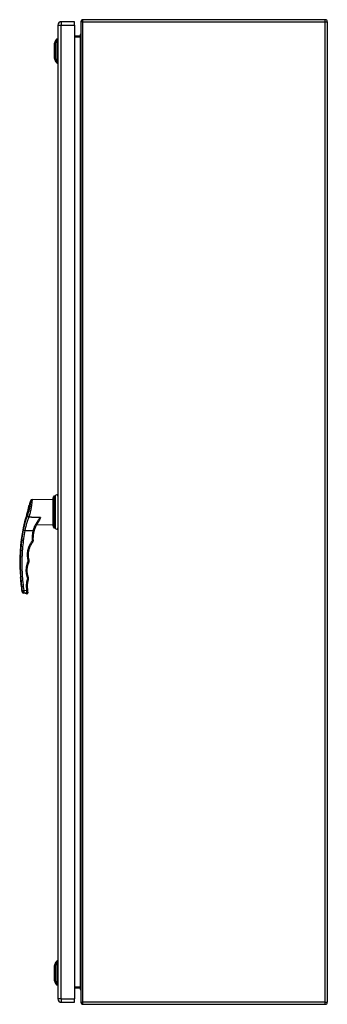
# Model space of a CAD drawing. Header units: inches. Extents: x 17 to 238, y 16 to 150.
# Tile 12 of 15: x 157 to 172, y 60 to 108. Entities that reach past the tile are written whole.
import ezdxf

# ---------------------------------------------------------------- set-up
doc = ezdxf.new("R2010")
doc.units = ezdxf.units.IN
doc.header["$MEASUREMENT"] = 0
doc.layers.add('Visible Edges(ANSI)', color=7, linetype='Continuous', lineweight=25)
doc.layers.add('Visible Tangent Edges(ANSI)', color=7, linetype='Continuous', lineweight=25)

msp = doc.modelspace()

# ---------------------------------------------------------------- linework, layer by layer
at = {"layer": 'Visible Edges(ANSI)'}
for p, q in [((160.12, 108.068), (159.481, 108.068)), ((160.12, 107.907), (160.12, 108.068)), ((160.439, 108.067), (160.439, 60.265)), ((172.34, 108.166), (160.538, 108.166)), ((172.439, 108.067), (172.439, 60.265)), ((159.32, 107.907), (159.32, 60.426)), ((160.12, 107.907), (160.12, 60.426)), ((159.15, 107.001), (159.217, 107.175)), ((159.304, 107.234), (159.304, 107.166)), ((159.304, 107.055), (159.304, 107.166)), ((159.304, 107.055), (159.304, 106.232)), ((160.408, 107.368), (160.12, 107.368)), ((159.144, 106.351), (159.144, 106.936)), ((159.217, 106.113), (159.15, 106.287)), ((159.304, 106.121), (159.304, 106.232)), ((159.304, 106.121), (159.304, 106.053)), ((158.072, 84.774), (159.068, 84.792)), ((159.068, 84.792), (159.068, 83.542)), ((159.154, 84.943), (159.17, 84.944)), ((158.283, 83.555), (159.068, 83.542)), ((158.315, 83.614), (158.315, 83.614)), ((159.154, 83.39), (159.17, 83.389)), ((157.459, 81.367), (157.475, 81.367)), ((157.497, 80.967), (157.481, 80.967)), ((157.791, 80.18), (157.639, 80.207)), ((159.144, 61.396), (159.144, 61.981)), ((159.15, 62.046), (159.217, 62.22)), ((159.304, 62.279), (159.304, 62.211)), ((159.304, 62.1), (159.304, 62.211)), ((159.304, 62.1), (159.304, 61.277)), ((159.217, 61.158), (159.15, 61.332)), ((159.304, 61.166), (159.304, 61.277)), ((159.304, 61.166), (159.304, 61.098)), ((160.12, 60.964), (160.408, 60.964)), ((159.481, 60.265), (160.12, 60.265)), ((160.12, 60.265), (160.12, 60.426)), ((160.538, 60.166), (172.34, 60.166))]:
    msp.add_line(p, q, dxfattribs=at)
at = {"layer": 'Visible Edges(ANSI)', "flags": 128}
for points in [[(160.439, 107.399), (160.439, 107.397), (160.439, 107.396), (160.439, 107.394), (160.439, 107.392), (160.438, 107.39), (160.438, 107.389), (160.437, 107.387), (160.436, 107.385), (160.435, 107.384), (160.434, 107.382), (160.433, 107.381), (160.432, 107.379), (160.431, 107.378), (160.429, 107.376), (160.428, 107.375), (160.426, 107.374), (160.424, 107.372), (160.422, 107.371), (160.42, 107.37), (160.418, 107.37), (160.416, 107.369), (160.413, 107.368), (160.411, 107.368), (160.408, 107.368)], [(159.149, 106.999), (159.149, 106.998), (159.149, 106.997), (159.149, 106.995), (159.149, 106.992), (159.149, 106.988), (159.149, 106.984), (159.149, 106.978), (159.149, 106.972), (159.149, 106.965), (159.149, 106.957), (159.149, 106.948), (159.149, 106.939), (159.149, 106.929), (159.149, 106.918), (159.149, 106.907), (159.149, 106.895), (159.149, 106.882), (159.149, 106.869), (159.149, 106.855), (159.149, 106.841), (159.149, 106.826), (159.149, 106.811), (159.149, 106.796), (159.149, 106.78), (159.149, 106.763), (159.149, 106.747), (159.149, 106.73), (159.149, 106.713), (159.149, 106.696), (159.149, 106.678), (159.149, 106.661), (159.149, 106.643), (159.149, 106.626), (159.149, 106.608), (159.149, 106.591), (159.149, 106.574), (159.149, 106.557), (159.149, 106.54), (159.149, 106.524), (159.149, 106.507), (159.149, 106.491), (159.149, 106.476), (159.149, 106.461), (159.149, 106.446), (159.149, 106.432), (159.149, 106.418), (159.149, 106.405), (159.149, 106.392), (159.149, 106.38), (159.149, 106.369), (159.149, 106.358), (159.149, 106.348), (159.149, 106.339), (159.149, 106.33), (159.149, 106.323), (159.149, 106.316), (159.149, 106.309), (159.149, 106.304), (159.149, 106.299), (159.149, 106.295), (159.149, 106.292), (159.149, 106.29), (159.149, 106.289), (159.149, 106.289)], [(157.819, 84.105), (157.826, 84.129), (157.833, 84.153), (157.841, 84.177), (157.847, 84.202), (157.854, 84.226), (157.86, 84.25), (157.866, 84.274), (157.871, 84.297), (157.877, 84.319), (157.881, 84.341), (157.886, 84.362), (157.89, 84.382), (157.894, 84.4), (157.897, 84.418), (157.9, 84.434), (157.902, 84.449), (157.905, 84.462), (157.907, 84.474), (157.908, 84.484), (157.91, 84.492), (157.911, 84.498), (157.911, 84.503), (157.912, 84.506), (157.912, 84.507)], [(157.798, 84.039), (157.791, 84.016), (157.784, 83.993), (157.777, 83.97), (157.77, 83.947), (157.763, 83.926), (157.756, 83.905), (157.749, 83.884), (157.743, 83.865), (157.737, 83.846), (157.731, 83.828), (157.725, 83.811), (157.72, 83.794), (157.715, 83.779), (157.71, 83.764), (157.705, 83.75), (157.701, 83.737), (157.697, 83.725), (157.693, 83.714), (157.69, 83.705), (157.687, 83.696), (157.685, 83.69), (157.684, 83.685), (157.683, 83.682), (157.682, 83.681)], [(157.798, 84.039), (157.799, 84.042), (157.8, 84.044), (157.801, 84.047), (157.802, 84.05), (157.803, 84.053), (157.804, 84.055), (157.804, 84.058), (157.805, 84.061), (157.806, 84.064), (157.807, 84.066), (157.808, 84.069), (157.809, 84.072), (157.81, 84.075), (157.81, 84.077), (157.811, 84.08), (157.812, 84.083), (157.813, 84.086), (157.814, 84.088), (157.815, 84.091), (157.816, 84.094), (157.816, 84.097), (157.817, 84.099), (157.818, 84.102), (157.819, 84.105)], [(158.164, 83.244), (158.17, 83.265), (158.176, 83.286), (158.182, 83.306), (158.188, 83.327), (158.195, 83.347), (158.202, 83.368), (158.209, 83.388), (158.217, 83.408), (158.225, 83.428), (158.233, 83.448), (158.241, 83.467), (158.25, 83.487), (158.259, 83.506), (158.268, 83.526), (158.277, 83.545), (158.287, 83.563), (158.297, 83.582), (158.307, 83.601), (158.317, 83.619), (158.328, 83.637), (158.339, 83.655), (158.35, 83.673), (158.361, 83.69), (158.372, 83.707)], [(158.119, 82.788), (158.118, 82.807), (158.118, 82.826), (158.117, 82.846), (158.117, 82.865), (158.117, 82.884), (158.117, 82.903), (158.118, 82.922), (158.119, 82.941), (158.12, 82.961), (158.121, 82.98), (158.123, 82.999), (158.124, 83.018), (158.126, 83.037), (158.129, 83.056), (158.131, 83.075), (158.134, 83.094), (158.137, 83.113), (158.14, 83.132), (158.144, 83.151), (158.147, 83.17), (158.151, 83.188), (158.155, 83.207), (158.16, 83.226), (158.164, 83.244)], [(157.914, 81.822), (157.905, 81.859), (157.897, 81.896), (157.891, 81.934), (157.886, 81.972), (157.883, 82.01), (157.881, 82.048), (157.88, 82.086), (157.881, 82.124), (157.884, 82.162), (157.888, 82.2), (157.893, 82.237), (157.9, 82.275), (157.908, 82.312), (157.918, 82.349), (157.929, 82.385), (157.941, 82.421), (157.955, 82.457), (157.97, 82.492), (157.987, 82.527), (158.005, 82.56), (158.024, 82.594), (158.044, 82.626), (158.066, 82.658), (158.088, 82.688)], [(158.088, 82.688), (158.091, 82.692), (158.094, 82.695), (158.096, 82.699), (158.098, 82.703), (158.101, 82.707), (158.103, 82.711), (158.105, 82.715), (158.107, 82.719), (158.108, 82.723), (158.11, 82.727), (158.111, 82.731), (158.113, 82.735), (158.114, 82.74), (158.115, 82.744), (158.116, 82.748), (158.117, 82.753), (158.118, 82.757), (158.118, 82.761), (158.119, 82.766), (158.119, 82.77), (158.119, 82.775), (158.12, 82.779), (158.12, 82.784), (158.119, 82.788)], [(157.881, 80.971), (157.87, 81.001), (157.861, 81.032), (157.852, 81.063), (157.845, 81.094), (157.838, 81.126), (157.832, 81.157), (157.828, 81.189), (157.824, 81.221), (157.822, 81.253), (157.82, 81.285), (157.819, 81.317), (157.82, 81.349), (157.822, 81.381), (157.824, 81.413), (157.828, 81.445), (157.832, 81.477), (157.838, 81.508), (157.845, 81.54), (157.852, 81.571), (157.861, 81.602), (157.871, 81.633), (157.881, 81.663), (157.893, 81.693), (157.906, 81.722)], [(157.906, 81.722), (157.907, 81.726), (157.909, 81.73), (157.91, 81.734), (157.912, 81.738), (157.913, 81.742), (157.914, 81.746), (157.915, 81.751), (157.916, 81.755), (157.917, 81.759), (157.917, 81.763), (157.918, 81.767), (157.918, 81.771), (157.918, 81.776), (157.919, 81.78), (157.919, 81.784), (157.918, 81.788), (157.918, 81.793), (157.918, 81.797), (157.918, 81.801), (157.917, 81.805), (157.916, 81.809), (157.915, 81.813), (157.915, 81.818), (157.914, 81.822)], [(157.838, 80.497), (157.837, 80.513), (157.836, 80.529), (157.836, 80.545), (157.835, 80.56), (157.835, 80.576), (157.836, 80.592), (157.836, 80.608), (157.837, 80.624), (157.838, 80.64), (157.839, 80.656), (157.841, 80.671), (157.842, 80.687), (157.844, 80.703), (157.847, 80.719), (157.849, 80.734), (157.852, 80.75), (157.855, 80.766), (157.858, 80.781), (157.862, 80.797), (157.866, 80.812), (157.87, 80.828), (157.874, 80.843), (157.878, 80.858), (157.883, 80.873)], [(157.883, 80.873), (157.884, 80.877), (157.885, 80.881), (157.886, 80.885), (157.887, 80.889), (157.888, 80.893), (157.889, 80.898), (157.889, 80.902), (157.89, 80.906), (157.89, 80.91), (157.89, 80.914), (157.89, 80.918), (157.89, 80.922), (157.89, 80.927), (157.89, 80.931), (157.889, 80.935), (157.889, 80.939), (157.888, 80.943), (157.888, 80.947), (157.887, 80.951), (157.886, 80.955), (157.885, 80.959), (157.884, 80.963), (157.882, 80.967), (157.881, 80.971)], [(157.852, 80.32), (157.852, 80.327), (157.851, 80.335), (157.85, 80.342), (157.85, 80.35), (157.849, 80.357), (157.848, 80.364), (157.848, 80.372), (157.847, 80.379), (157.846, 80.386), (157.846, 80.394), (157.845, 80.401), (157.845, 80.408), (157.844, 80.416), (157.843, 80.423), (157.843, 80.431), (157.842, 80.438), (157.842, 80.445), (157.841, 80.453), (157.841, 80.46), (157.84, 80.467), (157.839, 80.475), (157.839, 80.482), (157.838, 80.49), (157.838, 80.497)], [(157.856, 80.279), (157.856, 80.28), (157.856, 80.281), (157.856, 80.281), (157.856, 80.282), (157.856, 80.283), (157.856, 80.285), (157.856, 80.286), (157.855, 80.287), (157.855, 80.289), (157.855, 80.291), (157.855, 80.292), (157.855, 80.294), (157.855, 80.296), (157.854, 80.298), (157.854, 80.3), (157.854, 80.302), (157.854, 80.304), (157.854, 80.306), (157.853, 80.309), (157.853, 80.311), (157.853, 80.313), (157.853, 80.315), (157.853, 80.318), (157.852, 80.32)], [(157.86, 80.244), (157.86, 80.244), (157.86, 80.245), (157.86, 80.245), (157.86, 80.245), (157.859, 80.246), (157.859, 80.247), (157.859, 80.247), (157.859, 80.248), (157.859, 80.249), (157.859, 80.25), (157.859, 80.252), (157.859, 80.253), (157.859, 80.255), (157.858, 80.256), (157.858, 80.258), (157.858, 80.26), (157.858, 80.262), (157.858, 80.264), (157.857, 80.266), (157.857, 80.269), (157.857, 80.271), (157.857, 80.274), (157.856, 80.276), (157.856, 80.279)], [(159.149, 62.044), (159.149, 62.043), (159.149, 62.042), (159.149, 62.04), (159.149, 62.037), (159.149, 62.033), (159.149, 62.029), (159.149, 62.023), (159.149, 62.017), (159.149, 62.01), (159.149, 62.002), (159.149, 61.993), (159.149, 61.984), (159.149, 61.974), (159.149, 61.963), (159.149, 61.952), (159.149, 61.94), (159.149, 61.927), (159.149, 61.914), (159.149, 61.9), (159.149, 61.886), (159.149, 61.872), (159.149, 61.856), (159.149, 61.841), (159.149, 61.825), (159.149, 61.808), (159.149, 61.792), (159.149, 61.775), (159.149, 61.758), (159.149, 61.741), (159.149, 61.724), (159.149, 61.706), (159.149, 61.689), (159.149, 61.671), (159.149, 61.654), (159.149, 61.636), (159.149, 61.619), (159.149, 61.602), (159.149, 61.585), (159.149, 61.569), (159.149, 61.552), (159.149, 61.536), (159.149, 61.521), (159.149, 61.506), (159.149, 61.491), (159.149, 61.477), (159.149, 61.463), (159.149, 61.45), (159.149, 61.437), (159.149, 61.425), (159.149, 61.414), (159.149, 61.403), (159.149, 61.393), (159.149, 61.384), (159.149, 61.375), (159.149, 61.368), (159.149, 61.361), (159.149, 61.354), (159.149, 61.349), (159.149, 61.344), (159.149, 61.34), (159.149, 61.337), (159.149, 61.335), (159.149, 61.334), (159.149, 61.334)], [(160.408, 60.964), (160.411, 60.964), (160.413, 60.964), (160.416, 60.963), (160.418, 60.963), (160.42, 60.962), (160.422, 60.961), (160.424, 60.96), (160.426, 60.959), (160.428, 60.958), (160.429, 60.956), (160.431, 60.955), (160.432, 60.953), (160.433, 60.952), (160.434, 60.95), (160.435, 60.949), (160.436, 60.947), (160.437, 60.945), (160.438, 60.944), (160.438, 60.942), (160.439, 60.94), (160.439, 60.939), (160.439, 60.937), (160.439, 60.935), (160.439, 60.933)]]:
    msp.add_lwpolyline(points, dxfattribs=at)
at = {"layer": 'Visible Edges(ANSI)'}
for centre, radius, start, end in [((159.481, 107.907), 0.161, 90, 180), ((160.538, 108.067), 0.099, 90, 180), ((172.34, 108.067), 0.099, 0, 90), ((159.226, 107.171), 0.00984, 150.2709, 158.7495), ((159.32, 107.117), 0.118, 97.9413, 150.2709), ((159.296, 107.175), 0.0394, 53.1301, 78.463), ((160.552, 107.365), 0.157, 135.4938, 178.7636), ((159.156, 106.936), 0.0118, 126.6507, 180), ((159.154, 106.999), 0.00492, 158.7495, 179.7912), ((159.156, 106.351), 0.0118, 180, 233.3493), ((159.154, 106.289), 0.00492, 180.2088, 201.2505), ((159.226, 106.116), 0.00984, 201.2505, 209.7291), ((159.32, 106.17), 0.118, 209.7291, 262.0587), ((159.296, 106.112), 0.0394, 281.537, 306.8699), ((159.251, 84.932), 0.0689, 0, 158.6362), ((166.555, 81.659), 9.1, 160.4169, 161.7629), ((158.074, 84.676), 0.0984, 91, 160.4169), ((159.475, 84.747), 0.408, 157.294, 180), ((159.159, 84.879), 0.0641, 94.166, 157.294), ((159.168, 84.964), 0.0197, 274.166, 338.6362), ((166.555, 81.659), 9.1, 167.1601, 181.8396), ((159.475, 83.587), 0.408, 180, 202.706), ((159.159, 83.454), 0.0641, 202.706, 265.834), ((159.168, 83.369), 0.0197, 21.3638, 85.834), ((159.251, 83.402), 0.0689, 201.3638, 0), ((166.555, 81.659), 9.084, 181.8427, 184.3695), ((166.555, 81.659), 9.1, 184.362, 188.656), ((157.656, 80.304), 0.0984, 188.656, 260), ((157.801, 80.238), 0.0591, 260, 5.7812), ((159.156, 61.981), 0.0118, 126.6507, 180), ((159.154, 62.044), 0.00492, 158.7495, 179.7912), ((159.226, 62.216), 0.00984, 150.2709, 158.7495), ((159.32, 62.162), 0.118, 97.9413, 150.2709), ((159.296, 62.22), 0.0394, 53.1301, 78.463), ((159.156, 61.396), 0.0118, 180, 233.3493), ((159.154, 61.334), 0.00492, 180.2088, 201.2505), ((159.226, 61.161), 0.00984, 201.2505, 209.7291), ((159.32, 61.215), 0.118, 209.7291, 262.0587), ((159.296, 61.157), 0.0394, 281.537, 306.8699), ((160.552, 60.969), 0.157, 181.6004, 224.5062), ((159.481, 60.426), 0.161, 180, 270), ((160.538, 60.265), 0.099, 180, 270), ((172.34, 60.265), 0.099, 270, 0)]:
    msp.add_arc(centre, radius, start, end, dxfattribs=at)
at = {"layer": 'Visible Tangent Edges(ANSI)'}
for p, q in [((159.481, 108.068), (159.481, 107.907)), ((160.538, 108.067), (160.439, 108.067)), ((160.538, 108.067), (160.538, 108.166)), ((160.538, 60.265), (160.538, 108.067)), ((160.538, 108.067), (172.34, 108.067)), ((172.34, 108.067), (172.34, 108.166)), ((172.34, 108.067), (172.439, 108.067)), ((172.34, 60.265), (172.34, 108.067)), ((159.32, 107.907), (159.481, 107.907)), ((159.481, 60.426), (159.481, 107.907)), ((159.481, 107.907), (160.12, 107.907)), ((159.217, 107.175), (159.15, 107.001)), ((159.217, 107.109), (159.217, 107.109)), ((160.12, 107.337), (160.408, 107.337)), ((160.408, 107.368), (160.408, 107.337)), ((160.408, 107.337), (160.408, 60.995)), ((159.217, 107.036), (159.217, 107.036)), ((159.217, 106.252), (159.217, 106.251)), ((159.217, 106.178), (159.217, 106.178)), ((159.099, 83.429), (159.099, 84.904)), ((159.154, 83.39), (159.154, 84.943)), ((159.17, 83.389), (159.17, 84.944)), ((159.187, 84.957), (159.187, 83.376)), ((157.793, 80.315), (157.675, 80.335)), ((159.217, 62.154), (159.217, 62.154)), ((159.217, 62.081), (159.217, 62.081)), ((159.217, 61.158), (159.15, 61.332)), ((159.217, 61.297), (159.217, 61.296)), ((159.217, 61.223), (159.217, 61.223)), ((160.408, 60.995), (160.12, 60.995)), ((160.408, 60.964), (160.408, 60.995)), ((159.481, 60.426), (159.32, 60.426)), ((159.481, 60.426), (159.481, 60.265)), ((159.481, 60.426), (160.12, 60.426)), ((160.439, 60.265), (160.538, 60.265)), ((160.538, 60.166), (160.538, 60.265)), ((172.34, 60.265), (160.538, 60.265)), ((172.34, 60.166), (172.34, 60.265)), ((172.34, 60.265), (172.439, 60.265))]:
    msp.add_line(p, q, dxfattribs=at)
at = {"layer": 'Visible Tangent Edges(ANSI)', "flags": 128}
for points in [[(159.217, 107.175), (159.217, 107.174), (159.217, 107.174), (159.217, 107.174), (159.217, 107.173), (159.217, 107.172), (159.217, 107.17), (159.217, 107.169), (159.217, 107.167), (159.217, 107.165), (159.217, 107.163), (159.217, 107.161), (159.217, 107.158), (159.217, 107.155), (159.217, 107.152), (159.217, 107.149), (159.217, 107.145), (159.217, 107.142), (159.217, 107.138), (159.217, 107.133), (159.217, 107.129), (159.217, 107.124), (159.217, 107.12), (159.217, 107.115), (159.217, 107.109)], [(159.217, 107.109), (159.217, 107.108), (159.217, 107.106), (159.217, 107.104), (159.217, 107.102), (159.217, 107.1), (159.217, 107.098), (159.217, 107.095), (159.217, 107.093), (159.217, 107.09), (159.217, 107.087), (159.217, 107.084), (159.217, 107.081), (159.217, 107.078), (159.217, 107.075), (159.217, 107.071), (159.217, 107.068), (159.217, 107.064), (159.217, 107.06), (159.217, 107.056), (159.217, 107.052), (159.217, 107.048), (159.217, 107.044), (159.217, 107.04), (159.217, 107.036)], [(159.218, 107.111), (159.218, 107.116), (159.218, 107.121), (159.218, 107.126), (159.218, 107.131), (159.218, 107.135), (159.218, 107.139), (159.218, 107.143), (159.218, 107.147), (159.218, 107.15), (159.218, 107.154), (159.218, 107.157), (159.218, 107.16), (159.218, 107.162), (159.218, 107.165), (159.218, 107.167), (159.218, 107.169), (159.218, 107.17), (159.218, 107.172), (159.218, 107.173), (159.218, 107.174), (159.218, 107.175), (159.218, 107.175), (159.218, 107.176), (159.218, 107.176)], [(159.218, 107.037), (159.218, 107.041), (159.218, 107.045), (159.218, 107.049), (159.218, 107.054), (159.218, 107.058), (159.218, 107.061), (159.218, 107.065), (159.218, 107.069), (159.218, 107.073), (159.218, 107.076), (159.218, 107.08), (159.218, 107.083), (159.218, 107.086), (159.218, 107.089), (159.218, 107.092), (159.218, 107.095), (159.218, 107.097), (159.218, 107.1), (159.218, 107.102), (159.218, 107.104), (159.218, 107.106), (159.218, 107.108), (159.218, 107.11), (159.218, 107.111)], [(160.408, 107.337), (160.411, 107.337), (160.413, 107.338), (160.416, 107.339), (160.418, 107.34), (160.42, 107.342), (160.422, 107.344), (160.424, 107.346), (160.426, 107.348), (160.428, 107.351), (160.429, 107.353), (160.431, 107.356), (160.432, 107.359), (160.433, 107.362), (160.434, 107.365), (160.435, 107.368), (160.436, 107.372), (160.437, 107.375), (160.438, 107.378), (160.438, 107.382), (160.439, 107.385), (160.439, 107.389), (160.439, 107.392), (160.439, 107.396), (160.439, 107.399)], [(159.149, 106.918), (159.149, 106.925), (159.149, 106.931), (159.149, 106.937), (159.149, 106.943), (159.149, 106.948), (159.149, 106.954), (159.149, 106.959), (159.149, 106.963), (159.149, 106.968), (159.149, 106.972), (159.149, 106.976), (159.149, 106.979), (159.149, 106.983), (159.149, 106.986), (159.149, 106.989), (159.149, 106.991), (159.149, 106.993), (159.15, 106.995), (159.15, 106.997), (159.15, 106.998), (159.15, 106.999), (159.15, 107), (159.15, 107), (159.15, 107.001)], [(159.149, 106.871), (159.149, 106.873), (159.149, 106.876), (159.149, 106.878), (159.149, 106.88), (159.149, 106.882), (159.149, 106.884), (159.149, 106.886), (159.149, 106.888), (159.149, 106.89), (159.149, 106.892), (159.149, 106.894), (159.149, 106.896), (159.149, 106.898), (159.149, 106.9), (159.149, 106.902), (159.149, 106.904), (159.149, 106.905), (159.149, 106.907), (159.149, 106.909), (159.149, 106.911), (159.149, 106.913), (159.149, 106.915), (159.149, 106.917), (159.149, 106.918)], [(159.149, 106.416), (159.149, 106.432), (159.149, 106.449), (159.149, 106.467), (159.149, 106.485), (159.149, 106.504), (159.149, 106.523), (159.149, 106.542), (159.149, 106.562), (159.15, 106.582), (159.15, 106.602), (159.15, 106.623), (159.15, 106.644), (159.15, 106.664), (159.15, 106.685), (159.15, 106.705), (159.149, 106.725), (159.149, 106.745), (159.149, 106.765), (159.149, 106.784), (159.149, 106.803), (159.149, 106.821), (159.149, 106.838), (159.149, 106.855), (159.149, 106.871)], [(159.217, 107.036), (159.217, 107.004), (159.217, 106.972), (159.217, 106.94), (159.217, 106.908), (159.217, 106.876), (159.217, 106.843), (159.217, 106.81), (159.217, 106.777), (159.217, 106.744), (159.217, 106.711), (159.217, 106.678), (159.217, 106.644), (159.217, 106.611), (159.217, 106.578), (159.217, 106.545), (159.217, 106.512), (159.217, 106.478), (159.217, 106.445), (159.217, 106.412), (159.217, 106.38), (159.217, 106.347), (159.217, 106.315), (159.217, 106.283), (159.217, 106.252)], [(159.218, 106.251), (159.218, 106.282), (159.218, 106.314), (159.218, 106.347), (159.218, 106.379), (159.218, 106.412), (159.218, 106.445), (159.218, 106.478), (159.218, 106.511), (159.218, 106.544), (159.218, 106.578), (159.218, 106.611), (159.218, 106.644), (159.218, 106.678), (159.218, 106.711), (159.218, 106.744), (159.218, 106.777), (159.218, 106.81), (159.218, 106.843), (159.218, 106.876), (159.218, 106.909), (159.218, 106.941), (159.218, 106.973), (159.218, 107.005), (159.218, 107.037)], [(159.149, 106.369), (159.149, 106.371), (159.149, 106.373), (159.149, 106.374), (159.149, 106.376), (159.149, 106.378), (159.149, 106.38), (159.149, 106.382), (159.149, 106.384), (159.149, 106.386), (159.149, 106.388), (159.149, 106.39), (159.149, 106.392), (159.149, 106.393), (159.149, 106.395), (159.149, 106.397), (159.149, 106.399), (159.149, 106.402), (159.149, 106.404), (159.149, 106.406), (159.149, 106.408), (159.149, 106.41), (159.149, 106.412), (159.149, 106.414), (159.149, 106.416)], [(159.15, 106.287), (159.15, 106.287), (159.15, 106.287), (159.15, 106.288), (159.15, 106.289), (159.15, 106.291), (159.15, 106.292), (159.149, 106.294), (159.149, 106.296), (159.149, 106.299), (159.149, 106.302), (159.149, 106.305), (159.149, 106.308), (159.149, 106.312), (159.149, 106.316), (159.149, 106.32), (159.149, 106.324), (159.149, 106.329), (159.149, 106.334), (159.149, 106.339), (159.149, 106.345), (159.149, 106.35), (159.149, 106.356), (159.149, 106.363), (159.149, 106.369)], [(159.217, 106.251), (159.217, 106.247), (159.217, 106.243), (159.217, 106.239), (159.217, 106.235), (159.217, 106.231), (159.217, 106.227), (159.217, 106.223), (159.217, 106.22), (159.217, 106.216), (159.217, 106.213), (159.217, 106.21), (159.217, 106.206), (159.217, 106.203), (159.217, 106.2), (159.217, 106.197), (159.217, 106.195), (159.217, 106.192), (159.217, 106.19), (159.217, 106.187), (159.217, 106.185), (159.217, 106.183), (159.217, 106.181), (159.217, 106.18), (159.217, 106.178)], [(159.217, 106.178), (159.217, 106.173), (159.217, 106.168), (159.217, 106.163), (159.217, 106.158), (159.217, 106.154), (159.217, 106.15), (159.217, 106.146), (159.217, 106.142), (159.217, 106.139), (159.217, 106.135), (159.217, 106.132), (159.217, 106.129), (159.217, 106.127), (159.217, 106.124), (159.217, 106.122), (159.217, 106.12), (159.217, 106.118), (159.217, 106.117), (159.217, 106.116), (159.217, 106.115), (159.217, 106.114), (159.217, 106.113), (159.217, 106.113), (159.217, 106.113)], [(159.218, 106.176), (159.218, 106.178), (159.218, 106.179), (159.218, 106.181), (159.218, 106.183), (159.218, 106.185), (159.218, 106.188), (159.218, 106.19), (159.218, 106.193), (159.218, 106.196), (159.218, 106.198), (159.218, 106.201), (159.218, 106.205), (159.218, 106.208), (159.218, 106.211), (159.218, 106.215), (159.218, 106.218), (159.218, 106.222), (159.218, 106.226), (159.218, 106.23), (159.218, 106.234), (159.218, 106.238), (159.218, 106.242), (159.218, 106.246), (159.218, 106.251)], [(159.218, 106.112), (159.218, 106.112), (159.218, 106.112), (159.218, 106.113), (159.218, 106.113), (159.218, 106.114), (159.218, 106.116), (159.218, 106.117), (159.218, 106.119), (159.218, 106.121), (159.218, 106.123), (159.218, 106.125), (159.218, 106.128), (159.218, 106.131), (159.218, 106.134), (159.218, 106.137), (159.218, 106.14), (159.218, 106.144), (159.218, 106.148), (159.218, 106.152), (159.218, 106.157), (159.218, 106.161), (159.218, 106.166), (159.218, 106.171), (159.218, 106.176)], [(157.982, 84.708), (157.981, 84.706), (157.981, 84.701), (157.98, 84.692), (157.979, 84.679), (157.978, 84.662), (157.976, 84.642), (157.974, 84.619), (157.971, 84.592), (157.967, 84.563), (157.963, 84.531), (157.958, 84.497), (157.952, 84.461), (157.946, 84.423), (157.938, 84.384), (157.929, 84.343), (157.919, 84.302), (157.909, 84.26), (157.897, 84.217), (157.885, 84.175), (157.872, 84.134), (157.858, 84.092), (157.844, 84.052), (157.83, 84.013), (157.815, 83.975)], [(157.906, 83.908), (157.92, 83.953), (157.934, 83.999), (157.948, 84.047), (157.961, 84.096), (157.974, 84.145), (157.986, 84.195), (157.998, 84.245), (158.009, 84.295), (158.018, 84.343), (158.027, 84.391), (158.035, 84.438), (158.042, 84.483), (158.048, 84.525), (158.053, 84.565), (158.057, 84.603), (158.061, 84.637), (158.064, 84.668), (158.066, 84.696), (158.068, 84.72), (158.07, 84.739), (158.071, 84.754), (158.072, 84.765), (158.072, 84.771), (158.073, 84.773)], [(157.815, 83.975), (157.805, 83.948), (157.795, 83.922), (157.785, 83.895), (157.776, 83.868), (157.766, 83.84), (157.757, 83.813), (157.748, 83.785), (157.74, 83.757), (157.731, 83.728), (157.723, 83.7), (157.715, 83.671), (157.707, 83.642), (157.699, 83.613), (157.692, 83.584), (157.684, 83.555), (157.677, 83.525), (157.67, 83.495), (157.664, 83.466), (157.657, 83.436), (157.651, 83.406), (157.644, 83.376), (157.638, 83.345), (157.633, 83.315), (157.627, 83.285)], [(157.722, 83.268), (157.727, 83.296), (157.733, 83.324), (157.739, 83.352), (157.745, 83.38), (157.751, 83.408), (157.758, 83.435), (157.764, 83.463), (157.771, 83.491), (157.778, 83.518), (157.785, 83.545), (157.793, 83.572), (157.8, 83.599), (157.808, 83.626), (157.816, 83.653), (157.824, 83.679), (157.832, 83.706), (157.841, 83.732), (157.849, 83.758), (157.858, 83.783), (157.867, 83.809), (157.877, 83.834), (157.886, 83.859), (157.896, 83.884), (157.906, 83.908)], [(158.469, 83.901), (158.446, 83.902), (158.422, 83.902), (158.399, 83.902), (158.375, 83.902), (158.352, 83.903), (158.329, 83.903), (158.305, 83.903), (158.282, 83.904), (158.258, 83.904), (158.235, 83.904), (158.211, 83.904), (158.188, 83.905), (158.164, 83.905), (158.141, 83.905), (158.117, 83.906), (158.094, 83.906), (158.07, 83.906), (158.047, 83.906), (158.023, 83.907), (158, 83.907), (157.976, 83.907), (157.953, 83.907), (157.929, 83.908), (157.906, 83.908)], [(158.469, 83.901), (158.449, 83.879), (158.429, 83.857), (158.409, 83.834), (158.389, 83.811), (158.37, 83.787), (158.352, 83.763), (158.334, 83.738), (158.316, 83.713), (158.299, 83.687), (158.282, 83.661), (158.266, 83.635), (158.25, 83.608), (158.235, 83.581), (158.22, 83.553), (158.206, 83.525), (158.193, 83.497), (158.18, 83.468), (158.167, 83.439), (158.156, 83.41), (158.145, 83.38), (158.134, 83.35), (158.124, 83.32), (158.115, 83.29), (158.107, 83.259)], [(158.311, 83.608), (158.312, 83.608), (158.313, 83.609), (158.315, 83.609), (158.316, 83.61), (158.317, 83.61), (158.318, 83.611), (158.319, 83.611), (158.32, 83.612), (158.321, 83.612), (158.322, 83.613), (158.323, 83.614), (158.324, 83.614), (158.325, 83.615), (158.326, 83.615), (158.327, 83.616), (158.327, 83.617), (158.328, 83.617), (158.329, 83.618), (158.33, 83.619), (158.33, 83.619), (158.331, 83.62), (158.331, 83.621), (158.332, 83.622), (158.332, 83.622)], [(158.332, 83.622), (158.334, 83.625), (158.336, 83.628), (158.338, 83.632), (158.34, 83.635), (158.342, 83.638), (158.344, 83.642), (158.346, 83.645), (158.348, 83.649), (158.35, 83.652), (158.353, 83.656), (158.355, 83.659), (158.357, 83.663), (158.36, 83.667), (158.362, 83.671), (158.365, 83.675), (158.367, 83.679), (158.37, 83.682), (158.372, 83.686), (158.375, 83.69), (158.378, 83.695), (158.381, 83.699), (158.383, 83.703), (158.386, 83.707), (158.389, 83.711)], [(158.469, 83.901), (158.465, 83.893), (158.461, 83.884), (158.457, 83.875), (158.453, 83.867), (158.449, 83.858), (158.446, 83.849), (158.442, 83.841), (158.438, 83.832), (158.434, 83.824), (158.43, 83.816), (158.426, 83.807), (158.422, 83.799), (158.419, 83.791), (158.415, 83.783), (158.411, 83.775), (158.407, 83.767), (158.403, 83.759), (158.399, 83.751), (158.394, 83.744), (158.39, 83.736), (158.386, 83.729), (158.381, 83.722), (158.377, 83.715), (158.372, 83.707)], [(158.389, 83.711), (158.394, 83.718), (158.398, 83.724), (158.402, 83.731), (158.406, 83.738), (158.409, 83.745), (158.413, 83.752), (158.416, 83.76), (158.42, 83.767), (158.423, 83.775), (158.426, 83.783), (158.429, 83.79), (158.433, 83.798), (158.436, 83.806), (158.439, 83.815), (158.442, 83.823), (158.445, 83.831), (158.448, 83.84), (158.451, 83.848), (158.454, 83.857), (158.457, 83.866), (158.46, 83.875), (158.463, 83.883), (158.466, 83.892), (158.469, 83.901)], [(157.627, 83.285), (157.61, 83.188), (157.594, 83.09), (157.579, 82.992), (157.565, 82.894), (157.552, 82.796), (157.54, 82.697), (157.529, 82.599), (157.519, 82.5), (157.511, 82.401), (157.503, 82.302), (157.496, 82.203), (157.491, 82.103), (157.487, 82.004), (157.483, 81.904), (157.481, 81.805), (157.48, 81.706), (157.48, 81.606), (157.481, 81.507), (157.484, 81.407), (157.487, 81.308), (157.491, 81.209), (157.497, 81.109), (157.503, 81.01), (157.511, 80.911), (157.52, 80.812), (157.529, 80.714), (157.54, 80.615), (157.552, 80.517), (157.565, 80.419), (157.579, 80.321)], [(157.675, 80.335), (157.66, 80.435), (157.647, 80.536), (157.635, 80.636), (157.624, 80.737), (157.614, 80.838), (157.605, 80.939), (157.598, 81.041), (157.591, 81.142), (157.586, 81.244), (157.582, 81.345), (157.579, 81.447), (157.577, 81.549), (157.576, 81.651), (157.577, 81.753), (157.579, 81.854), (157.581, 81.956), (157.585, 82.058), (157.59, 82.16), (157.597, 82.261), (157.604, 82.363), (157.613, 82.464), (157.622, 82.565), (157.633, 82.666), (157.645, 82.767), (157.658, 82.868), (157.672, 82.968), (157.688, 83.068), (157.704, 83.168), (157.722, 83.268)], [(157.722, 83.268), (157.738, 83.267), (157.754, 83.267), (157.77, 83.267), (157.786, 83.266), (157.802, 83.266), (157.818, 83.266), (157.834, 83.265), (157.85, 83.265), (157.866, 83.265), (157.882, 83.264), (157.898, 83.264), (157.914, 83.264), (157.93, 83.263), (157.946, 83.263), (157.962, 83.262), (157.978, 83.262), (157.994, 83.262), (158.01, 83.261), (158.027, 83.261), (158.043, 83.261), (158.059, 83.26), (158.075, 83.26), (158.091, 83.26), (158.107, 83.259)], [(158.107, 83.259), (158.102, 83.24), (158.097, 83.22), (158.093, 83.201), (158.089, 83.182), (158.085, 83.162), (158.081, 83.142), (158.078, 83.123), (158.075, 83.103), (158.072, 83.083), (158.07, 83.064), (158.067, 83.044), (158.065, 83.024), (158.063, 83.004), (158.062, 82.984), (158.06, 82.964), (158.059, 82.944), (158.058, 82.924), (158.058, 82.904), (158.058, 82.885), (158.058, 82.865), (158.058, 82.845), (158.058, 82.825), (158.059, 82.805), (158.06, 82.785)], [(158.041, 82.724), (158.017, 82.692), (157.994, 82.658), (157.973, 82.624), (157.952, 82.589), (157.934, 82.553), (157.916, 82.517), (157.9, 82.48), (157.885, 82.442), (157.872, 82.404), (157.86, 82.365), (157.85, 82.326), (157.842, 82.287), (157.834, 82.247), (157.829, 82.207), (157.824, 82.167), (157.822, 82.126), (157.821, 82.086), (157.821, 82.046), (157.823, 82.006), (157.827, 81.965), (157.832, 81.925), (157.838, 81.885), (157.846, 81.846), (157.856, 81.807)], [(158.06, 82.785), (158.06, 82.782), (158.06, 82.779), (158.06, 82.777), (158.06, 82.774), (158.06, 82.771), (158.059, 82.769), (158.059, 82.766), (158.059, 82.763), (158.058, 82.761), (158.057, 82.758), (158.057, 82.755), (158.056, 82.753), (158.055, 82.75), (158.054, 82.748), (158.053, 82.745), (158.052, 82.743), (158.051, 82.74), (158.05, 82.738), (158.049, 82.736), (158.047, 82.733), (158.046, 82.731), (158.044, 82.729), (158.043, 82.726), (158.041, 82.724)], [(157.851, 81.746), (157.838, 81.715), (157.826, 81.683), (157.814, 81.651), (157.804, 81.619), (157.795, 81.586), (157.787, 81.553), (157.78, 81.52), (157.774, 81.486), (157.769, 81.453), (157.765, 81.419), (157.762, 81.385), (157.76, 81.351), (157.76, 81.317), (157.76, 81.283), (157.762, 81.249), (157.765, 81.215), (157.769, 81.181), (157.773, 81.148), (157.779, 81.114), (157.786, 81.081), (157.795, 81.048), (157.804, 81.015), (157.814, 80.983), (157.825, 80.951)], [(157.856, 81.807), (157.857, 81.804), (157.857, 81.802), (157.858, 81.799), (157.858, 81.797), (157.858, 81.794), (157.859, 81.791), (157.859, 81.789), (157.859, 81.786), (157.859, 81.784), (157.859, 81.781), (157.859, 81.779), (157.859, 81.776), (157.858, 81.774), (157.858, 81.771), (157.858, 81.768), (157.857, 81.766), (157.857, 81.763), (157.856, 81.761), (157.856, 81.758), (157.855, 81.756), (157.854, 81.754), (157.853, 81.751), (157.852, 81.749), (157.851, 81.746)], [(157.826, 80.891), (157.821, 80.875), (157.817, 80.859), (157.812, 80.843), (157.808, 80.827), (157.804, 80.81), (157.8, 80.794), (157.797, 80.777), (157.793, 80.761), (157.791, 80.744), (157.788, 80.728), (157.785, 80.711), (157.783, 80.694), (157.781, 80.677), (157.78, 80.661), (157.778, 80.644), (157.777, 80.627), (157.777, 80.61), (157.776, 80.594), (157.776, 80.577), (157.776, 80.56), (157.776, 80.543), (157.777, 80.526), (157.777, 80.509), (157.778, 80.493)], [(157.825, 80.951), (157.826, 80.948), (157.827, 80.946), (157.827, 80.943), (157.828, 80.941), (157.829, 80.938), (157.829, 80.936), (157.83, 80.934), (157.83, 80.931), (157.83, 80.929), (157.83, 80.926), (157.831, 80.924), (157.831, 80.921), (157.831, 80.919), (157.831, 80.916), (157.831, 80.914), (157.83, 80.911), (157.83, 80.909), (157.83, 80.906), (157.829, 80.904), (157.829, 80.901), (157.828, 80.899), (157.828, 80.896), (157.827, 80.894), (157.826, 80.891)], [(157.579, 80.319), (157.578, 80.317), (157.576, 80.315), (157.574, 80.312), (157.573, 80.31), (157.572, 80.308), (157.57, 80.306), (157.569, 80.304), (157.568, 80.303), (157.567, 80.301), (157.566, 80.3), (157.565, 80.298), (157.564, 80.297), (157.563, 80.296), (157.562, 80.295), (157.561, 80.294), (157.561, 80.293), (157.56, 80.292), (157.56, 80.291), (157.559, 80.291), (157.559, 80.29), (157.559, 80.29), (157.558, 80.289), (157.558, 80.289), (157.558, 80.289)], [(157.579, 80.321), (157.579, 80.321), (157.579, 80.321), (157.579, 80.321), (157.579, 80.321), (157.579, 80.321), (157.579, 80.321), (157.579, 80.32), (157.579, 80.32), (157.579, 80.32), (157.579, 80.32), (157.579, 80.32), (157.579, 80.32), (157.579, 80.32), (157.579, 80.32), (157.579, 80.32), (157.579, 80.32), (157.579, 80.32), (157.579, 80.32), (157.579, 80.32), (157.579, 80.32), (157.579, 80.32), (157.579, 80.32), (157.579, 80.319), (157.579, 80.319)], [(157.639, 80.207), (157.639, 80.207), (157.639, 80.207), (157.639, 80.208), (157.639, 80.208), (157.639, 80.209), (157.64, 80.209), (157.64, 80.21), (157.641, 80.211), (157.641, 80.212), (157.642, 80.213), (157.643, 80.214), (157.644, 80.215), (157.645, 80.217), (157.645, 80.218), (157.646, 80.22), (157.648, 80.221), (157.649, 80.223), (157.65, 80.225), (157.651, 80.227), (157.653, 80.229), (157.654, 80.232), (157.656, 80.234), (157.657, 80.237), (157.659, 80.239)], [(157.659, 80.239), (157.659, 80.241), (157.659, 80.242), (157.659, 80.244), (157.66, 80.246), (157.66, 80.249), (157.661, 80.252), (157.661, 80.255), (157.662, 80.258), (157.662, 80.262), (157.663, 80.266), (157.664, 80.27), (157.664, 80.274), (157.665, 80.279), (157.666, 80.283), (157.667, 80.288), (157.667, 80.293), (157.668, 80.298), (157.669, 80.303), (157.67, 80.309), (157.671, 80.314), (157.672, 80.319), (157.673, 80.325), (157.674, 80.33), (157.675, 80.335)], [(157.659, 80.239), (157.664, 80.238), (157.669, 80.237), (157.675, 80.236), (157.68, 80.235), (157.686, 80.234), (157.691, 80.234), (157.696, 80.233), (157.702, 80.232), (157.707, 80.231), (157.712, 80.23), (157.718, 80.229), (157.723, 80.228), (157.728, 80.227), (157.734, 80.226), (157.739, 80.225), (157.744, 80.224), (157.75, 80.223), (157.755, 80.222), (157.761, 80.221), (157.766, 80.22), (157.771, 80.22), (157.777, 80.219), (157.782, 80.218), (157.787, 80.217)], [(157.778, 80.493), (157.779, 80.485), (157.779, 80.478), (157.78, 80.47), (157.781, 80.463), (157.781, 80.456), (157.782, 80.448), (157.782, 80.441), (157.783, 80.433), (157.783, 80.426), (157.784, 80.418), (157.785, 80.411), (157.785, 80.404), (157.786, 80.396), (157.786, 80.389), (157.787, 80.381), (157.788, 80.374), (157.788, 80.366), (157.789, 80.359), (157.79, 80.352), (157.79, 80.344), (157.791, 80.337), (157.792, 80.329), (157.792, 80.322), (157.793, 80.315)], [(157.793, 80.315), (157.793, 80.309), (157.792, 80.304), (157.792, 80.298), (157.792, 80.293), (157.791, 80.287), (157.791, 80.282), (157.791, 80.277), (157.79, 80.271), (157.79, 80.266), (157.79, 80.262), (157.79, 80.257), (157.789, 80.252), (157.789, 80.248), (157.789, 80.244), (157.789, 80.24), (157.788, 80.236), (157.788, 80.233), (157.788, 80.23), (157.788, 80.227), (157.788, 80.224), (157.788, 80.222), (157.788, 80.22), (157.787, 80.218), (157.787, 80.217)], [(157.787, 80.217), (157.788, 80.214), (157.788, 80.211), (157.788, 80.208), (157.788, 80.206), (157.789, 80.203), (157.789, 80.201), (157.789, 80.199), (157.789, 80.197), (157.789, 80.195), (157.789, 80.193), (157.79, 80.191), (157.79, 80.189), (157.79, 80.188), (157.79, 80.187), (157.79, 80.185), (157.79, 80.184), (157.79, 80.183), (157.79, 80.183), (157.79, 80.182), (157.791, 80.181), (157.791, 80.181), (157.791, 80.181), (157.791, 80.18), (157.791, 80.18)], [(159.149, 61.963), (159.149, 61.97), (159.149, 61.976), (159.149, 61.982), (159.149, 61.988), (159.149, 61.993), (159.149, 61.998), (159.149, 62.003), (159.149, 62.008), (159.149, 62.013), (159.149, 62.017), (159.149, 62.021), (159.149, 62.024), (159.149, 62.028), (159.149, 62.031), (159.149, 62.034), (159.149, 62.036), (159.149, 62.038), (159.15, 62.04), (159.15, 62.042), (159.15, 62.043), (159.15, 62.044), (159.15, 62.045), (159.15, 62.045), (159.15, 62.046)], [(159.149, 61.916), (159.149, 61.918), (159.149, 61.921), (159.149, 61.923), (159.149, 61.925), (159.149, 61.927), (159.149, 61.929), (159.149, 61.931), (159.149, 61.933), (159.149, 61.935), (159.149, 61.937), (159.149, 61.939), (159.149, 61.941), (159.149, 61.943), (159.149, 61.945), (159.149, 61.947), (159.149, 61.949), (159.149, 61.951), (159.149, 61.952), (159.149, 61.954), (159.149, 61.956), (159.149, 61.958), (159.149, 61.96), (159.149, 61.962), (159.149, 61.963)], [(159.217, 62.22), (159.217, 62.219), (159.217, 62.219), (159.217, 62.219), (159.217, 62.218), (159.217, 62.217), (159.217, 62.215), (159.217, 62.214), (159.217, 62.212), (159.217, 62.21), (159.217, 62.208), (159.217, 62.206), (159.217, 62.203), (159.217, 62.2), (159.217, 62.197), (159.217, 62.194), (159.217, 62.19), (159.217, 62.187), (159.217, 62.183), (159.217, 62.178), (159.217, 62.174), (159.217, 62.169), (159.217, 62.165), (159.217, 62.16), (159.217, 62.154)], [(159.217, 62.154), (159.217, 62.153), (159.217, 62.151), (159.217, 62.149), (159.217, 62.147), (159.217, 62.145), (159.217, 62.143), (159.217, 62.14), (159.217, 62.138), (159.217, 62.135), (159.217, 62.132), (159.217, 62.129), (159.217, 62.126), (159.217, 62.123), (159.217, 62.12), (159.217, 62.116), (159.217, 62.113), (159.217, 62.109), (159.217, 62.105), (159.217, 62.101), (159.217, 62.097), (159.217, 62.093), (159.217, 62.089), (159.217, 62.085), (159.217, 62.081)], [(159.217, 62.081), (159.217, 62.049), (159.217, 62.017), (159.217, 61.985), (159.217, 61.953), (159.217, 61.921), (159.217, 61.888), (159.217, 61.855), (159.217, 61.822), (159.217, 61.789), (159.217, 61.756), (159.217, 61.723), (159.217, 61.689), (159.217, 61.656), (159.217, 61.623), (159.217, 61.59), (159.217, 61.557), (159.217, 61.523), (159.217, 61.49), (159.217, 61.457), (159.217, 61.425), (159.217, 61.392), (159.217, 61.36), (159.217, 61.328), (159.217, 61.297)], [(159.218, 62.156), (159.218, 62.161), (159.218, 62.166), (159.218, 62.171), (159.218, 62.176), (159.218, 62.18), (159.218, 62.184), (159.218, 62.188), (159.218, 62.192), (159.218, 62.195), (159.218, 62.199), (159.218, 62.202), (159.218, 62.205), (159.218, 62.207), (159.218, 62.21), (159.218, 62.212), (159.218, 62.214), (159.218, 62.215), (159.218, 62.217), (159.218, 62.218), (159.218, 62.219), (159.218, 62.22), (159.218, 62.22), (159.218, 62.221), (159.218, 62.221)], [(159.218, 62.082), (159.218, 62.086), (159.218, 62.09), (159.218, 62.094), (159.218, 62.099), (159.218, 62.103), (159.218, 62.106), (159.218, 62.11), (159.218, 62.114), (159.218, 62.118), (159.218, 62.121), (159.218, 62.125), (159.218, 62.128), (159.218, 62.131), (159.218, 62.134), (159.218, 62.137), (159.218, 62.14), (159.218, 62.142), (159.218, 62.145), (159.218, 62.147), (159.218, 62.149), (159.218, 62.151), (159.218, 62.153), (159.218, 62.155), (159.218, 62.156)], [(159.218, 61.296), (159.218, 61.327), (159.218, 61.359), (159.218, 61.392), (159.218, 61.424), (159.218, 61.457), (159.218, 61.49), (159.218, 61.523), (159.218, 61.556), (159.218, 61.589), (159.218, 61.623), (159.218, 61.656), (159.218, 61.689), (159.218, 61.723), (159.218, 61.756), (159.218, 61.789), (159.218, 61.822), (159.218, 61.855), (159.218, 61.888), (159.218, 61.921), (159.218, 61.954), (159.218, 61.986), (159.218, 62.018), (159.218, 62.05), (159.218, 62.082)], [(159.149, 61.461), (159.149, 61.477), (159.149, 61.494), (159.149, 61.512), (159.149, 61.53), (159.149, 61.549), (159.149, 61.568), (159.149, 61.587), (159.149, 61.607), (159.15, 61.627), (159.15, 61.648), (159.15, 61.668), (159.15, 61.689), (159.15, 61.709), (159.15, 61.73), (159.15, 61.75), (159.149, 61.771), (159.149, 61.79), (159.149, 61.81), (159.149, 61.829), (159.149, 61.848), (159.149, 61.866), (159.149, 61.883), (159.149, 61.9), (159.149, 61.916)], [(159.149, 61.414), (159.149, 61.416), (159.149, 61.418), (159.149, 61.419), (159.149, 61.421), (159.149, 61.423), (159.149, 61.425), (159.149, 61.427), (159.149, 61.429), (159.149, 61.431), (159.149, 61.433), (159.149, 61.435), (159.149, 61.437), (159.149, 61.439), (159.149, 61.441), (159.149, 61.443), (159.149, 61.445), (159.149, 61.447), (159.149, 61.449), (159.149, 61.451), (159.149, 61.453), (159.149, 61.455), (159.149, 61.457), (159.149, 61.459), (159.149, 61.461)], [(159.15, 61.332), (159.15, 61.332), (159.15, 61.332), (159.15, 61.333), (159.15, 61.334), (159.15, 61.336), (159.15, 61.337), (159.149, 61.339), (159.149, 61.341), (159.149, 61.344), (159.149, 61.347), (159.149, 61.35), (159.149, 61.353), (159.149, 61.357), (159.149, 61.361), (159.149, 61.365), (159.149, 61.369), (159.149, 61.374), (159.149, 61.379), (159.149, 61.384), (159.149, 61.39), (159.149, 61.395), (159.149, 61.401), (159.149, 61.408), (159.149, 61.414)], [(159.217, 61.296), (159.217, 61.292), (159.217, 61.288), (159.217, 61.284), (159.217, 61.28), (159.217, 61.276), (159.217, 61.272), (159.217, 61.268), (159.217, 61.265), (159.217, 61.261), (159.217, 61.258), (159.217, 61.255), (159.217, 61.251), (159.217, 61.248), (159.217, 61.245), (159.217, 61.242), (159.217, 61.24), (159.217, 61.237), (159.217, 61.235), (159.217, 61.232), (159.217, 61.23), (159.217, 61.228), (159.217, 61.226), (159.217, 61.225), (159.217, 61.223)], [(159.217, 61.223), (159.217, 61.218), (159.217, 61.213), (159.217, 61.208), (159.217, 61.203), (159.217, 61.199), (159.217, 61.195), (159.217, 61.191), (159.217, 61.187), (159.217, 61.184), (159.217, 61.18), (159.217, 61.177), (159.217, 61.174), (159.217, 61.172), (159.217, 61.169), (159.217, 61.167), (159.217, 61.165), (159.217, 61.163), (159.217, 61.162), (159.217, 61.161), (159.217, 61.16), (159.217, 61.159), (159.217, 61.158), (159.217, 61.158), (159.217, 61.158)], [(159.218, 61.221), (159.218, 61.223), (159.218, 61.224), (159.218, 61.226), (159.218, 61.228), (159.218, 61.23), (159.218, 61.233), (159.218, 61.235), (159.218, 61.238), (159.218, 61.241), (159.218, 61.243), (159.218, 61.246), (159.218, 61.25), (159.218, 61.253), (159.218, 61.256), (159.218, 61.26), (159.218, 61.263), (159.218, 61.267), (159.218, 61.271), (159.218, 61.275), (159.218, 61.279), (159.218, 61.283), (159.218, 61.287), (159.218, 61.291), (159.218, 61.296)], [(159.218, 61.157), (159.218, 61.157), (159.218, 61.157), (159.218, 61.158), (159.218, 61.158), (159.218, 61.159), (159.218, 61.161), (159.218, 61.162), (159.218, 61.164), (159.218, 61.166), (159.218, 61.168), (159.218, 61.17), (159.218, 61.173), (159.218, 61.176), (159.218, 61.179), (159.218, 61.182), (159.218, 61.185), (159.218, 61.189), (159.218, 61.193), (159.218, 61.197), (159.218, 61.202), (159.218, 61.206), (159.218, 61.211), (159.218, 61.216), (159.218, 61.221)], [(160.439, 60.933), (160.439, 60.937), (160.439, 60.94), (160.439, 60.944), (160.439, 60.947), (160.438, 60.951), (160.438, 60.954), (160.437, 60.957), (160.436, 60.961), (160.435, 60.964), (160.434, 60.967), (160.433, 60.97), (160.432, 60.973), (160.431, 60.976), (160.429, 60.979), (160.428, 60.982), (160.426, 60.984), (160.424, 60.987), (160.422, 60.989), (160.42, 60.991), (160.418, 60.992), (160.416, 60.994), (160.413, 60.995), (160.411, 60.995), (160.408, 60.995)]]:
    msp.add_lwpolyline(points, dxfattribs=at)
at = {"layer": 'Visible Tangent Edges(ANSI)'}
for centre, start, end in [((159.154, 106.999), 158.7495, 179.7912), ((159.154, 61.334), 180.2088, 201.2505)]:
    msp.add_arc(centre, 0.00492, start, end, dxfattribs=at)
for centre, major_axis, ratio, start_param, end_param in [((159.227, 107.107), (-0.00984, -0.00009), 0.948405, 5.751701, 5.992347), ((159.32, 107.055), (-0.118, 0), 0.946806, 4.850991, 5.760348), ((159.32, 107.018), (-0.118, 0), 0.321806, 4.850991, 5.760348), ((159.156, 106.936), (-0.0118, 0), 0.97182, 5.352125, 6.283185), ((159.227, 107.035), (-0.00984, 0.00003), 0.317047, 5.761322, 6.001968), ((159.156, 106.351), (-0.0118, 0), 0.97182, 0, 0.931061), ((159.227, 106.252), (-0.00984, -0.00003), 0.317047, 0.281217, 0.521863), ((159.227, 106.181), (-0.00984, 0.00009), 0.948405, 0.290838, 0.531485), ((159.32, 106.27), (-0.118, 0), 0.321806, 0.522838, 1.432195), ((159.32, 106.232), (-0.118, 0), 0.946806, 0.522838, 1.432195), ((157.907, 83.95), (-0.0918, 0.0356), 0.409021, 0.266884, 1.709814), ((158.332, 83.604), (-0.0174, 0.0099), 0.863009, 5.1523, 6.283185), ((158.389, 83.696), (-0.0166, 0.0112), 0.683188, 5.12391, 6.283185), ((157.723, 83.268), (-0.0968, 0.0176), 0.000015, 0.159652, 1.561929), ((158.107, 83.259), (0.0572, -0.0147), 0.000659, 4.703547, 6.283184), ((158.042, 82.724), (0.0468, -0.0361), 0.004511, 4.704847, 6.283185), ((158.06, 82.785), (0.059, 0.0032), 0.001571, 0, 1.57945), ((157.852, 81.746), (0.054, -0.024), 0.003466, 4.70438, 6.283185), ((157.856, 81.807), (0.0571, 0.0151), 0.00237, 0, 1.579196), ((157.826, 80.951), (0.0554, 0.0204), 0.002372, 0, 1.579222), ((157.827, 80.891), (0.0562, -0.018), 0.003372, 4.704306, 6.283185), ((157.675, 80.335), (-0.0973, -0.0145), 0.000012, 4.72121, 6.123536), ((157.675, 80.334), (0.0821, -0.0543), 0.972434, 3.887957, 5.112052), ((157.779, 80.493), (0.0589, 0.0042), 0.00051, 4.703603, 6.283183), ((157.797, 80.274), (0.0588, 0.0057), 0.974734, 4.447602, 6.283185), ((157.793, 80.315), (0.0588, 0.0054), 0.000502, 4.703578, 6.283183), ((159.156, 61.981), (-0.0118, 0), 0.97182, 5.352125, 6.283185), ((159.227, 62.152), (-0.00984, -0.00009), 0.948405, 5.751701, 5.992347), ((159.227, 62.08), (-0.00984, 0.00003), 0.317047, 5.761322, 6.001968), ((159.32, 62.1), (0.118, 0), 0.946806, 1.709398, 2.618755), ((159.32, 62.063), (-0.118, 0), 0.321806, 4.850991, 5.760348), ((159.156, 61.396), (-0.0118, 0), 0.97182, 0, 0.931061), ((159.227, 61.297), (-0.00984, -0.00003), 0.317047, 0.281217, 0.521863), ((159.227, 61.226), (-0.00984, 0.00009), 0.948405, 0.290838, 0.531485), ((159.32, 61.315), (-0.118, 0), 0.321806, 0.522838, 1.432195), ((159.32, 61.277), (-0.118, 0), 0.946806, 0.522838, 1.432195)]:
    msp.add_ellipse(centre, major_axis=major_axis, ratio=ratio, start_param=start_param, end_param=end_param, dxfattribs=at)

doc.saveas('drawing.dxf')
